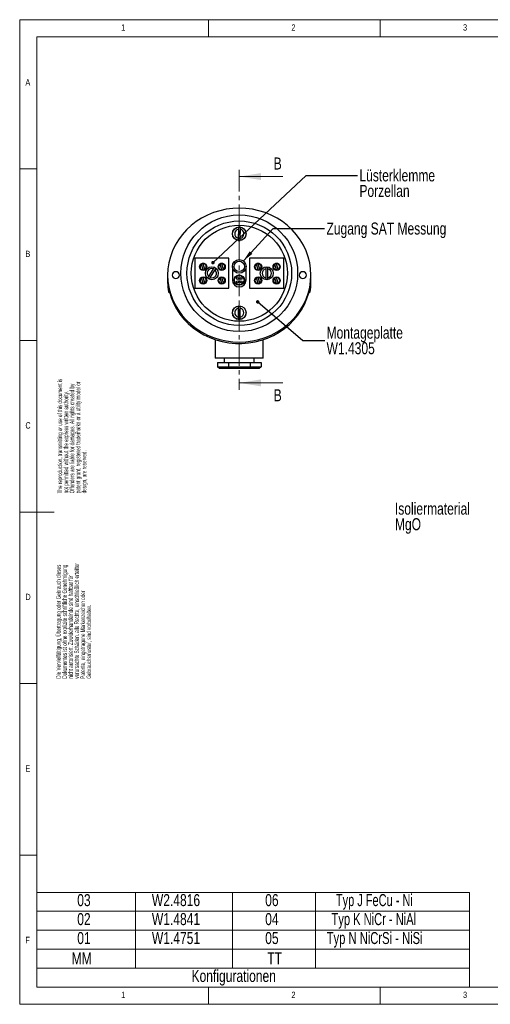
# Model space of a CAD drawing. Header units: millimetres. Extents: x 5 to 415, y 5 to 292.
# Tile 1 of 3: x 5 to 142, y 5 to 292. Entities that reach past the tile are written whole.
import ezdxf

# ---------------------------------------------------------------- set-up
doc = ezdxf.new("R2010")
doc.units = ezdxf.units.MM
doc.linetypes.add('CENTER', pattern=[10.16, 6.35, -1.27, 1.27, -1.27])
doc.styles.add('SLDTEXTSTYLE0', font='TXT', dxfattribs={"width": 0.75})
doc.styles.add('SLDTEXTSTYLE2', font='TXT', dxfattribs={"width": 0.605})
doc.styles.add('SLDTEXTSTYLE3', font='TXT', dxfattribs={"width": 0.683333})
doc.styles.add('SLDTEXTSTYLE4', font='TXT', dxfattribs={"width": 0.691176})
doc.styles.add('SLDTEXTSTYLE5', font='TXT', dxfattribs={"width": 0.697368})
doc.dimstyles.new('SLDDIMSTYLE1', dxfattribs={"dimtxt": 0.18, "dimasz": 1.016, "dimexe": 0, "dimexo": 0.0625, "dimgap": 0, "dimtad": 0, "dimtih": 1, "dimtoh": 1, "dimdec": 0, "dimrnd": 1e-09, "dimzin": 0, "dimdsep": 46, "dimtxsty": 'Standard', "dimblk1": 'DOT', "dimblk2": 'DOT', "dimsah": 1, "dimcen": 0.09, "dimadec": 0, "dimazin": 0, "dimtfac": 1.016, "dimtdec": 0, "dimtofl": 0, "dimtmove": 0, "dimatfit": 3, "dimldrblk": 'DOT', "dimfxl": 1, "dimfrac": 2, "dimtolj": 1, "dimtzin": 0, "dimarcsym": 0})
doc.dimstyles.new('SLDDIMSTYLE2', dxfattribs={"dimtxt": 0.18, "dimasz": 3.302, "dimexe": 0, "dimexo": 0.0625, "dimgap": 0, "dimtad": 0, "dimtih": 1, "dimtoh": 1, "dimdec": 0, "dimrnd": 1e-09, "dimzin": 0, "dimdsep": 46, "dimtxsty": 'Standard', "dimsah": 1, "dimcen": 0.09, "dimadec": 0, "dimazin": 0, "dimtfac": 3.302, "dimtdec": 0, "dimtofl": 0, "dimtmove": 0, "dimatfit": 3, "dimfxl": 1, "dimfrac": 2, "dimtolj": 1, "dimtzin": 0, "dimarcsym": 0})

# ---------------------------------------------------------------- blocks, each defined once
blk = doc.blocks.new('SW_TABLEANNOTATION_0')
at = {"color": 0, "linetype": 'Continuous', "lineweight": 18}
for p, q in [((0, 22.1), (0, 16.58)), ((0, 22.1), (28.69, 22.1)), ((28.69, 22.1), (28.69, 16.58)), ((28.69, 22.1), (57.04, 22.1)), ((57.04, 22.1), (57.04, 16.58)), ((57.04, 22.1), (81.17, 22.1)), ((81.17, 22.1), (81.17, 16.58)), ((81.17, 22.1), (126.05, 22.1)), ((126.05, 22.1), (126.05, 16.58)), ((0, 16.58), (0, 11.05)), ((0, 16.58), (28.69, 16.58)), ((28.69, 16.58), (28.69, 11.05)), ((28.69, 16.58), (57.04, 16.58)), ((57.04, 16.58), (57.04, 11.05)), ((57.04, 16.58), (81.17, 16.58)), ((81.17, 16.58), (81.17, 11.05)), ((81.17, 16.58), (126.05, 16.58)), ((126.05, 16.58), (126.05, 11.05)), ((0, 11.05), (0, 5.53)), ((0, 11.05), (28.69, 11.05)), ((28.69, 11.05), (28.69, 5.53)), ((28.69, 11.05), (57.04, 11.05)), ((57.04, 11.05), (57.04, 5.53)), ((57.04, 11.05), (81.17, 11.05)), ((81.17, 11.05), (81.17, 5.53)), ((81.17, 11.05), (126.05, 11.05)), ((126.05, 11.05), (126.05, 5.53)), ((0, 5.53), (0, 0)), ((0, 5.53), (28.69, 5.53)), ((28.69, 5.53), (28.69, 0)), ((28.69, 5.53), (57.04, 5.53)), ((57.04, 5.53), (57.04, 0)), ((57.04, 5.53), (81.17, 5.53)), ((81.17, 5.53), (81.17, 0)), ((81.17, 5.53), (126.05, 5.53)), ((126.05, 5.53), (126.05, 0)), ((0, 0), (0, -5.53)), ((0, 0), (28.69, 0)), ((28.69, 0), (57.04, 0)), ((57.04, 0), (81.17, 0)), ((81.17, 0), (126.05, 0)), ((126.05, 0), (126.05, -5.53)), ((0, -5.53), (28.69, -5.53)), ((28.69, -5.53), (57.04, -5.53)), ((57.04, -5.53), (81.17, -5.53)), ((81.17, -5.53), (126.05, -5.53))]:
    blk.add_line(p, q, dxfattribs=at)
at = {"color": 0, "linetype": 'Continuous', "lineweight": 0, "char_height": 3.5, "attachment_point": 1}
for s, insert, style in [('03', (11.76, 21.59), 'SLDTEXTSTYLE0'), ('W2.4816', (33.51, 21.59), 'SLDTEXTSTYLE0'), ('06', (66.52, 21.59), 'SLDTEXTSTYLE0'), ('Typ J FeCu - Ni', (87.13, 21.59), 'SLDTEXTSTYLE3'), ('02', (11.76, 16.06), 'SLDTEXTSTYLE0'), ('W1.4841', (33.51, 16.06), 'SLDTEXTSTYLE0'), ('04', (66.52, 16.06), 'SLDTEXTSTYLE0'), ('Typ K NiCr - NiAl', (85.86, 16.06), 'SLDTEXTSTYLE4'), ('01', (11.76, 10.54), 'SLDTEXTSTYLE0'), ('W1.4751', (33.51, 10.54), 'SLDTEXTSTYLE0'), ('05', (66.52, 10.54), 'SLDTEXTSTYLE0'), ('Typ N NiCrSi - NiSi', (84.44, 10.54), 'SLDTEXTSTYLE5'), ('MM', (10.14, 4.58), 'SLDTEXTSTYLE0'), ('TT', (67.14, 4.58), 'SLDTEXTSTYLE0'), ('Konfigurationen', (45.06, -0.51), 'SLDTEXTSTYLE0')]:
    blk.add_mtext(s, dxfattribs=dict(at, insert=insert, style=style))
blk = doc.blocks.new('_Dot')
at = {"color": 0, "linetype": 'ByBlock', "lineweight": -2}
blk.add_line((-0.5, 0), (-1, 0), dxfattribs=at)
at = {"color": 0, "linetype": 'ByBlock', "const_width": 0.5}
blk.add_lwpolyline([(-0.25, 0, 1), (0.25, 0, 1)], format="xyb", close=True, dxfattribs=at)

msp = doc.modelspace()

# ---------------------------------------------------------------- linework, layer by layer
at = {"color": 7, "linetype": 'Continuous', "lineweight": 18}
for p, q in [((415, 292), (5, 292)), ((5, 292), (5, 5)), ((60, 287), (60, 292)), ((110, 292), (110, 287)), ((410, 287), (10, 287)), ((10, 287), (10, 10)), ((10, 248.5), (5, 248.5)), ((81.67368, 246.27503), (68.97368, 246.27503)), ((5, 198.5), (10, 198.5)), ((81.67368, 186.13289), (68.97368, 186.13289)), ((5, 148.5), (15, 148.5)), ((5, 98.5), (10, 98.5)), ((10, 48.5), (5, 48.5)), ((10, 10), (227.8, 10)), ((60, 5), (60, 10)), ((110, 10), (110, 5)), ((5, 5), (415, 5))]:
    msp.add_line(p, q, dxfattribs=at)
at = {"color": 7, "linetype": 'CENTER', "lineweight": 18}
msp.add_line((68.97368, 248.27503), (68.97368, 184.13289), dxfattribs=at)
at = {"color": 7, "linetype": 'Continuous', "lineweight": 25}
for p, q in [((68.69555, 230.90635), (68.65189, 228.28404)), ((69.25181, 228.27405), (69.29546, 230.89636)), ((65.97368, 222.4652), (55.97368, 222.4652)), ((55.97368, 222.4652), (55.97368, 213.7152)), ((65.97368, 213.7152), (65.97368, 222.4652)), ((81.97368, 222.4652), (71.97368, 222.4652)), ((71.97368, 222.4652), (71.97368, 213.7152)), ((81.97368, 213.7152), (81.97368, 222.4652)), ((57.57368, 220.54561), (57.57368, 220.17585)), ((57.57368, 219.75454), (57.57368, 219.38479)), ((58.448, 219.0652), (57.96893, 220.72667)), ((58.76883, 220.9652), (58.12852, 220.9652)), ((58.92843, 219.20372), (58.44935, 220.8652)), ((59.32368, 220.54561), (59.32368, 220.17585)), ((59.32368, 219.75454), (59.32368, 219.38479)), ((61.41087, 219.36239), (60.02683, 217.13464)), ((60.53648, 216.81801), (61.92052, 219.04575)), ((62.97368, 220.54561), (62.97368, 220.17585)), ((62.97368, 219.75454), (62.97368, 219.38479)), ((63.848, 219.0652), (63.36893, 220.72667)), ((64.16883, 220.9652), (63.52852, 220.9652)), ((64.32843, 219.20372), (63.84935, 220.8652)), ((64.72368, 220.54561), (64.72368, 220.17585)), ((64.72368, 219.75454), (64.72368, 219.38479)), ((66.97368, 220.0902), (66.97368, 216.0902)), ((70.97368, 216.0902), (70.97368, 220.0902)), ((73.57368, 220.54561), (73.57368, 220.17585)), ((73.57368, 219.75454), (73.57368, 219.38479)), ((74.448, 219.0652), (73.96893, 220.72667)), ((74.76883, 220.9652), (74.12852, 220.9652)), ((74.92843, 219.20372), (74.44935, 220.8652)), ((75.32368, 220.54561), (75.32368, 220.17585)), ((75.32368, 219.75454), (75.32368, 219.38479)), ((76.67368, 219.40153), (76.67368, 216.77886)), ((77.27368, 216.77886), (77.27368, 219.40153)), ((78.97368, 220.54561), (78.97368, 220.17585)), ((78.97368, 219.75454), (78.97368, 219.38479)), ((79.848, 219.0652), (79.36893, 220.72667)), ((80.16883, 220.9652), (79.52852, 220.9652)), ((80.32843, 219.20372), (79.84935, 220.8652)), ((80.72368, 220.54561), (80.72368, 220.17585)), ((80.72368, 219.75454), (80.72368, 219.38479)), ((48.09868, 217.55717), (48.09868, 215.42509)), ((57.57368, 216.54561), (57.57368, 216.17585)), ((57.57368, 215.75454), (57.57368, 215.38479)), ((58.448, 215.0652), (57.96893, 216.72667)), ((58.92843, 215.20372), (58.44935, 216.8652)), ((59.32368, 216.54561), (59.32368, 216.17585)), ((59.32368, 215.75454), (59.32368, 215.38479)), ((62.97368, 216.54561), (62.97368, 216.17585)), ((62.97368, 215.75454), (62.97368, 215.38479)), ((63.848, 215.0652), (63.36893, 216.72667)), ((64.32843, 215.20372), (63.84935, 216.8652)), ((64.72368, 216.54561), (64.72368, 216.17585)), ((64.72368, 215.75454), (64.72368, 215.38479)), ((73.57368, 216.54561), (73.57368, 216.17585)), ((73.57368, 215.75454), (73.57368, 215.38479)), ((74.448, 215.0652), (73.96893, 216.72667)), ((74.92843, 215.20372), (74.44935, 216.8652)), ((75.32368, 216.54561), (75.32368, 216.17585)), ((75.32368, 215.75454), (75.32368, 215.38479)), ((78.97368, 216.54561), (78.97368, 216.17585)), ((78.97368, 215.75454), (78.97368, 215.38479)), ((79.848, 215.0652), (79.36893, 216.72667)), ((80.32843, 215.20372), (79.84935, 216.8652)), ((80.72368, 216.54561), (80.72368, 216.17585)), ((80.72368, 215.75454), (80.72368, 215.38479)), ((89.84868, 215.42509), (89.84868, 217.55717)), ((48.30431, 212.69064), (48.30396, 212.69531)), ((48.5515, 212.47803), (48.69615, 212.47803)), ((55.97368, 213.7152), (65.97368, 213.7152)), ((58.76883, 214.9652), (58.12852, 214.9652)), ((64.16883, 214.9652), (63.52852, 214.9652)), ((71.97368, 213.7152), (81.97368, 213.7152)), ((74.76883, 214.9652), (74.12852, 214.9652)), ((80.16883, 214.9652), (79.52852, 214.9652)), ((89.25288, 212.47803), (89.39585, 212.47803)), ((89.64339, 212.69531), (89.64304, 212.69064)), ((68.67368, 207.90153), (68.67368, 205.27886)), ((69.27368, 205.27886), (69.27368, 207.90153)), ((61.97368, 198.73018), (61.97368, 193.3402)), ((75.97368, 193.3402), (75.97368, 198.73018)), ((75.97368, 193.3402), (61.97368, 193.3402)), ((64.59868, 193.3402), (64.59868, 192.0902)), ((73.34868, 192.0902), (73.34868, 193.3402)), ((62.62282, 192.0902), (62.62282, 190.8402)), ((62.62282, 192.0902), (65.79825, 192.0902)), ((62.62282, 190.8402), (65.79825, 190.8402)), ((63.20017, 190.3402), (62.62282, 190.8402)), ((66.08693, 190.3402), (63.20017, 190.3402)), ((65.79825, 192.0902), (65.79825, 190.8402)), ((65.79825, 192.0902), (72.1491, 192.0902)), ((65.79825, 190.8402), (72.1491, 190.8402)), ((65.79825, 190.8402), (66.08693, 190.3402)), ((71.86043, 190.3402), (66.08693, 190.3402)), ((72.1491, 190.8402), (71.86043, 190.3402)), ((74.74718, 190.3402), (71.86043, 190.3402)), ((72.1491, 192.0902), (72.1491, 190.8402)), ((72.1491, 192.0902), (75.32453, 192.0902)), ((72.1491, 190.8402), (75.32453, 190.8402)), ((75.32453, 190.8402), (74.74718, 190.3402)), ((75.32453, 192.0902), (75.32453, 190.8402))]:
    msp.add_line(p, q, dxfattribs=at)
at = {"color": 7, "linetype": 'Continuous', "lineweight": 25, "flags": 128}
for points in [[(68.97368, 198.0446), (70.89978, 198.12784), (72.80945, 198.37684), (74.68639, 198.78948), (76.5146, 199.36224), (78.27846, 200.09024), (79.96295, 200.96725), (81.55367, 201.98581), (83.03707, 203.13721), (84.40049, 204.41164), (85.63229, 205.79822), (86.72196, 207.28513), (87.66021, 208.85967), (88.43903, 210.50842), (89.05179, 212.21731), (89.49324, 213.97175), (89.75963, 215.75678), (89.84868, 217.55717), (89.75963, 219.35757), (89.49324, 221.1426), (89.05179, 222.89704), (88.43903, 224.60593), (87.66021, 226.25468), (86.72196, 227.82922), (85.63229, 229.31613), (84.40049, 230.70271), (83.03707, 231.97714), (81.55367, 233.12854), (79.96295, 234.1471), (78.27846, 235.02411), (76.5146, 235.75211), (74.68639, 236.32487), (72.80945, 236.73751), (70.89978, 236.98651), (68.97368, 237.06975), (67.04757, 236.98651), (65.13791, 236.73751), (63.26096, 236.32487), (61.43276, 235.75211), (59.66889, 235.02411), (57.98441, 234.1471), (56.39368, 233.12854), (54.91028, 231.97714), (53.54687, 230.70271), (52.31507, 229.31613), (51.22539, 227.82922), (50.28714, 226.25468), (49.50832, 224.60593), (48.89557, 222.89704), (48.45411, 221.1426), (48.18773, 219.35757), (48.09868, 217.55717), (48.18773, 215.75678), (48.45411, 213.97175), (48.89557, 212.21731), (49.50832, 210.50842), (50.28714, 208.85967), (51.22539, 207.28513), (52.31507, 205.79822), (53.54687, 204.41164), (54.91028, 203.13721), (56.39368, 201.98581), (57.98441, 200.96725), (59.66889, 200.09024), (61.43276, 199.36224), (63.26096, 198.78948), (65.13791, 198.37684), (67.04757, 198.12784), (68.97368, 198.0446)], [(50.47368, 216.5757), (50.87549, 216.65041), (51.21614, 216.86317), (51.44375, 217.18158), (51.52368, 217.55717), (51.44375, 217.93277), (51.21614, 218.25118), (50.87549, 218.46394), (50.47368, 218.53865), (50.07186, 218.46394), (49.73121, 218.25118), (49.5036, 217.93277), (49.42368, 217.55717), (49.5036, 217.18158), (49.73121, 216.86317), (50.07186, 216.65041), (50.47368, 216.5757)], [(87.47368, 216.5757), (87.87549, 216.65041), (88.21614, 216.86317), (88.44375, 217.18158), (88.52368, 217.55717), (88.44375, 217.93277), (88.21614, 218.25118), (87.87549, 218.46394), (87.47368, 218.53865), (87.07186, 218.46394), (86.73121, 218.25118), (86.5036, 217.93277), (86.42368, 217.55717), (86.5036, 217.18158), (86.73121, 216.86317), (87.07186, 216.65041), (87.47368, 216.5757)], [(48.62779, 212.74761), (49.14398, 211.01576), (49.82851, 209.33568), (50.67556, 207.72161), (51.67794, 206.18727), (52.82714, 204.74568), (54.11341, 203.40907), (55.52583, 202.1888), (57.05241, 201.09521), (58.68018, 200.1376), (60.39534, 199.3241), (62.18332, 198.6616), (64.02894, 198.15574), (65.91654, 197.8108), (67.83009, 197.62972), (69.75335, 197.61403), (71.66998, 197.76387), (73.56373, 198.07796), (75.41852, 198.55364), (77.21859, 199.18687), (78.94868, 199.97228), (80.59409, 200.90319), (82.14085, 201.9717), (83.57583, 203.16875), (84.88686, 204.48418), (86.0628, 205.9068), (87.09368, 207.42456), (87.97073, 209.02456), (88.68652, 210.69322), (89.23496, 212.41639)]]:
    msp.add_lwpolyline(points, dxfattribs=at)
at = {"color": 7, "linetype": 'Continuous', "lineweight": 25}
for centre, radius in [((68.97368, 218.0902), 17), ((68.97368, 218.0902), 15.25), ((68.97368, 218.0902), 14), ((68.97368, 229.5902), 2), ((68.97368, 229.5902), 1.94293), ((58.44868, 219.9652), 1.05), ((63.84868, 219.9652), 1.05), ((68.97368, 220.0902), 2), ((68.97368, 220.0902), 1.5), ((74.44868, 219.9652), 1.05), ((79.84868, 219.9652), 1.05), ((60.97368, 218.0902), 1.875), ((76.97368, 218.0902), 1.875), ((58.44868, 215.9652), 1.05), ((63.84868, 215.9652), 1.05), ((68.97368, 216.0902), 1.5), ((68.97368, 216.0902), 1.375), ((68.47368, 216.5902), 0.275), ((68.47368, 215.5902), 0.275), ((69.47368, 216.5902), 0.275), ((69.47368, 215.5902), 0.275), ((74.44868, 215.9652), 1.05), ((79.84868, 215.9652), 1.05), ((68.97368, 206.5902), 2), ((68.97368, 206.5902), 1.94293)]:
    msp.add_circle(centre, radius, dxfattribs=at)
for centre, radius, start, end in [((68.97368, 229.5902), 1.34521, 101.9322974, 256.1602076), ((68.97368, 229.5902), 1.93682, 80.135671, 97.956834), ((68.97368, 229.5902), 1.34521, 281.9322974, 76.1602076), ((68.97368, 229.5902), 1.93682, 260.135671, 277.956834), ((58.44868, 219.9652), 0.9, 122.2121887, 269.9569483), ((58.44868, 219.9652), 0.9, 89.9569483, 122.2121887), ((58.44868, 219.9652), 0.9, 269.9569483, 302.2121887), ((58.44868, 219.9652), 0.9, 302.2121887, 89.9569483), ((60.97368, 218.0902), 1.34521, 71.0345671, 225.2624772), ((60.97368, 218.0902), 1.34521, 251.0345671, 45.2624772), ((63.84868, 219.9652), 0.9, 122.2121887, 269.9569483), ((63.84868, 219.9652), 0.9, 89.9569483, 122.2121887), ((63.84868, 219.9652), 0.9, 269.9569483, 302.2121887), ((63.84868, 219.9652), 0.9, 302.2121887, 89.9569483), ((74.44868, 219.9652), 0.9, 122.2121887, 269.9569483), ((74.44868, 219.9652), 0.9, 89.9569483, 122.2121887), ((74.44868, 219.9652), 0.9, 269.9569483, 302.2121887), ((74.44868, 219.9652), 0.9, 302.2121887, 89.9569483), ((76.97368, 218.0902), 1.34521, 102.8860449, 257.1139551), ((76.97368, 218.0902), 1.34521, 282.8860449, 77.1139551), ((79.84868, 219.9652), 0.9, 122.2121887, 269.9569483), ((79.84868, 219.9652), 0.9, 89.9569483, 122.2121887), ((79.84868, 219.9652), 0.9, 269.9569483, 302.2121887), ((79.84868, 219.9652), 0.9, 302.2121887, 89.9569483), ((66.35994, 215.42578), 18.26127, 180.0021802, 188.5992459), ((58.44868, 215.9652), 0.9, 122.2121887, 269.9569483), ((58.44868, 215.9652), 0.9, 89.9569483, 122.2121887), ((58.44868, 215.9652), 0.9, 302.2121887, 89.9569483), ((63.84868, 215.9652), 0.9, 122.2121887, 269.9569483), ((63.84868, 215.9652), 0.9, 89.9569483, 122.2121887), ((63.84868, 215.9652), 0.9, 302.2121887, 89.9569483), ((68.97368, 216.0902), 2, 180, 0), ((74.44868, 215.9652), 0.9, 122.2121887, 269.9569483), ((74.44868, 215.9652), 0.9, 89.9569483, 122.2121887), ((74.44868, 215.9652), 0.9, 302.2121887, 89.9569483), ((79.84868, 215.9652), 0.9, 122.2121887, 269.9569483), ((79.84868, 215.9652), 0.9, 89.9569483, 122.2121887), ((79.84868, 215.9652), 0.9, 302.2121887, 89.9569483), ((71.58741, 215.42578), 18.26127, 351.4007541, 359.9978198), ((48.55182, 212.72804), 0.25001, 187.5211219, 269.9279264), ((48.5515, 212.728), 0.25, 188.5953453, 270), ((58.44868, 215.9652), 0.9, 269.9569483, 302.2121887), ((63.84868, 215.9652), 0.9, 269.9569483, 302.2121887), ((74.44868, 215.9652), 0.9, 269.9569483, 302.2121887), ((79.84868, 215.9652), 0.9, 269.9569483, 302.2121887), ((89.10165, 212.79515), 0.25063, 328.0957441, 348.2212206), ((89.39553, 212.72804), 0.25001, 270.0720736, 352.4788781), ((89.39585, 212.728), 0.25, 270, 351.4046547), ((68.97368, 206.5902), 1.34521, 102.8860449, 257.1139551), ((68.97368, 206.5902), 1.93682, 81.0894185, 98.9105815), ((68.97368, 206.5902), 1.34521, 282.8860449, 77.1139551), ((68.97368, 206.5902), 1.93682, 261.0894185, 278.9105815)]:
    msp.add_arc(centre, radius, start, end, dxfattribs=at)
for centre, major_axis, ratio, start_param, end_param in [((68.97368, 212.60804), (20.875, 0), 0.029884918, 2.915961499, 3.001234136), ((68.97368, 212.35806), (20.625, 0), 0.041577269, 2.96019024, 3.001234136), ((68.97368, 212.35806), (20.625, 0), 0.041577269, 0.140358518, 0.17665627), ((68.97368, 212.60804), (20.875, 0), 0.029884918, 0.140358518, 0.219678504)]:
    msp.add_ellipse(centre, major_axis=major_axis, ratio=ratio, start_param=start_param, end_param=end_param, dxfattribs=at)
for points, knots in [([(68.70557, 231.50837), (68.70541, 231.49919), (68.70511, 231.48101), (68.70396, 231.4119), (68.70197, 231.29204), (68.69893, 231.10983), (68.69667, 230.97417), (68.69555, 230.90635)], [0, 0, 0, 0, 0.142790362, 0.282698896, 0.521864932, 0.76092391, 1, 1, 1, 1]), ([(69.29546, 230.89636), (69.29579, 230.91589), (69.2973, 231.0065), (69.29993, 231.16443), (69.30248, 231.31774), (69.30436, 231.43062), (69.30519, 231.48083), (69.30544, 231.4959), (69.30548, 231.49839)], [0, 0, 0, 0, 0.069154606, 0.320843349, 0.566540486, 0.717913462, 0.953492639, 1, 1, 1, 1]), ([(68.65189, 228.28404), (68.65155, 228.26373), (68.65003, 228.17236), (68.64739, 228.01357), (68.64451, 227.84089), (68.64259, 227.72551), (68.64209, 227.69532), (68.64187, 227.68201)], [0, 0, 0, 0, 0.071953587, 0.323667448, 0.569388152, 0.810091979, 1, 1, 1, 1]), ([(69.24179, 227.67202), (69.24183, 227.67483), (69.24209, 227.69036), (69.24311, 227.75176), (69.24542, 227.89008), (69.24843, 228.07112), (69.25068, 228.20637), (69.25181, 228.27405)], [0, 0, 0, 0, 0.052012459, 0.28706367, 0.523037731, 0.761319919, 1, 1, 1, 1]), ([(61.68575, 219.80483), (61.68483, 219.80336), (61.66785, 219.77602), (61.61308, 219.68786), (61.5186, 219.5358), (61.44678, 219.42019), (61.41087, 219.36239)], [0, 0, 0, 0, 0.018703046, 0.345891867, 0.672934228, 1, 1, 1, 1]), ([(61.92052, 219.04575), (61.93083, 219.06235), (61.97865, 219.13932), (62.062, 219.27349), (62.14292, 219.40373), (62.2025, 219.49963), (62.229, 219.54229), (62.23695, 219.55509), (62.23827, 219.5572)], [0, 0, 0, 0, 0.069154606, 0.320843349, 0.566540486, 0.717913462, 0.953492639, 1, 1, 1, 1]), ([(76.67368, 219.91257), (76.67368, 219.87147), (76.67368, 219.78787), (76.67368, 219.60438), (76.67368, 219.46915), (76.67368, 219.40153)], [0, 0, 0, 0, 0.325943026, 0.662959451, 1, 1, 1, 1]), ([(77.27368, 219.40153), (77.27368, 219.42107), (77.27368, 219.51173), (77.27368, 219.66883), (77.27368, 219.81928), (77.27368, 219.88234), (77.27368, 219.90374)], [0, 0, 0, 0, 0.099821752, 0.463123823, 0.817777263, 1, 1, 1, 1]), ([(60.02683, 217.13464), (60.0161, 217.11737), (59.96784, 217.03969), (59.88491, 216.9062), (59.79778, 216.76595), (59.76426, 216.712), (59.75006, 216.68914)], [0, 0, 0, 0, 0.095940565, 0.431567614, 0.759203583, 1, 1, 1, 1]), ([(60.26859, 216.38681), (60.28993, 216.42116), (60.33377, 216.49171), (60.42974, 216.64618), (60.50088, 216.7607), (60.53648, 216.81801)], [0, 0, 0, 0, 0.321519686, 0.66047684, 1, 1, 1, 1]), ([(76.67368, 216.77886), (76.67368, 216.75853), (76.67368, 216.66708), (76.67368, 216.50997), (76.67368, 216.34571), (76.67368, 216.28274), (76.67368, 216.25642)], [0, 0, 0, 0, 0.0964785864, 0.433987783, 0.7634610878, 1, 1, 1, 1]), ([(77.27368, 216.27611), (77.27368, 216.31508), (77.27368, 216.39673), (77.27368, 216.57663), (77.27368, 216.71141), (77.27368, 216.77886)], [0, 0, 0, 0, 0.31321638, 0.656321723, 1, 1, 1, 1]), ([(89.23491, 212.41086), (89.2405, 212.43214), (89.25904, 212.5027), (89.28501, 212.58957), (89.30394, 212.64686), (89.31236, 212.66659), (89.31141, 212.66467), (89.31122, 212.66428)], [0, 0, 0, 0, 0.1617250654, 0.5363453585, 0.8082353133, 0.9614079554, 1, 1, 1, 1]), ([(89.347, 212.74398), (89.33889, 212.74507), (89.32372, 212.712), (89.28433, 212.59489), (89.2603, 212.51189), (89.23496, 212.41639)], [0, 0, 0, 0, 0.5, 0.5, 1, 1, 1, 1]), ([(68.67368, 208.50364), (68.67368, 208.49446), (68.67368, 208.47628), (68.67368, 208.40716), (68.67368, 208.28728), (68.67368, 208.10504), (68.67368, 207.96937), (68.67368, 207.90153)], [0, 0, 0, 0, 0.142790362, 0.282698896, 0.521864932, 0.76092391, 1, 1, 1, 1]), ([(69.27368, 207.90153), (69.27368, 207.92107), (69.27368, 208.01169), (69.27368, 208.16964), (69.27368, 208.32297), (69.27368, 208.43586), (69.27368, 208.48609), (69.27368, 208.50116), (69.27368, 208.50364)], [0, 0, 0, 0, 0.0691546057, 0.3208433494, 0.5665404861, 0.7179134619, 0.9534926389, 1, 1, 1, 1]), ([(68.67368, 205.27886), (68.67368, 205.25855), (68.67368, 205.16717), (68.67368, 205.00836), (68.67368, 204.83565), (68.67368, 204.72025), (68.67368, 204.69006), (68.67368, 204.67675)], [0, 0, 0, 0, 0.071953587, 0.323667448, 0.569388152, 0.810091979, 1, 1, 1, 1]), ([(69.27368, 204.67675), (69.27368, 204.67956), (69.27368, 204.69509), (69.27368, 204.7565), (69.27368, 204.89484), (69.27368, 205.0759), (69.27368, 205.21117), (69.27368, 205.27886)], [0, 0, 0, 0, 0.052012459, 0.28706367, 0.523037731, 0.761319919, 1, 1, 1, 1])]:
    msp.add_open_spline(points, degree=3, knots=knots, dxfattribs=at)
at = {"color": 7, "linetype": 'Continuous', "lineweight": 18}
for points in [[(68.97368, 246.27503), (75.32368, 245.25903), (75.32368, 247.29103)], [(68.97368, 186.13289), (75.32368, 185.11689), (75.32368, 187.14889)]]:
    msp.add_solid(points, dxfattribs=at)

# ---------------------------------------------------------------- block references
at = {"color": 7, "linetype": 'Continuous', "lineweight": 0}
msp.add_blockref('SW_TABLEANNOTATION_0', (10, 15.52569), dxfattribs=at)

# ---------------------------------------------------------------- texts
at = {"color": 7, "linetype": 'Continuous', "lineweight": 0, "attachment_point": 1, "style": 'SLDTEXTSTYLE0'}
for s, insert, char_height in [('1', (34.58333, 290.66802), 1.85208), ('2', (84.16667, 290.66802), 1.85208), ('3', (134.16667, 290.66802), 1.85208), ('A', (6.66667, 274.66802), 1.85208), ('Lüsterklemme', (103.97046, 248.36658), 3.5), ('Porzellan', (103.97046, 243.84088), 3.5), ('Zugang SAT Messung', (94.37135, 232.88231), 3.5), ('B', (6.66667, 224.66802), 1.85208), ('Montageplatte', (94.40213, 202.51794), 3.5), ('W1.4305', (94.40213, 197.99225), 3.5), ('C', (6.66667, 174.66802), 1.85208), ('Isoliermaterial', (114.31683, 151.22524), 3.5), ('MgO', (114.31683, 146.69954), 3.5), ('D', (6.66667, 124.66802), 1.85208), ('E', (6.66667, 74.66802), 1.85208), ('F', (6.66667, 24.66802), 1.85208), ('1', (34.58333, 8.66802), 1.85208), ('2', (84.16667, 8.66802), 1.85208), ('3', (134.16667, 8.66802), 1.85208)]:
    msp.add_mtext(s, dxfattribs=dict(at, insert=insert, char_height=char_height))
at = {"color": 7, "linetype": 'Continuous', "char_height": 3.5, "attachment_point": 1, "style": 'SLDTEXTSTYLE0'}
for insert in [(78.99493, 251.83294), (78.99493, 184.28211)]:
    msp.add_mtext('B', dxfattribs=dict(at, insert=insert))
at = {"color": 7, "linetype": 'Continuous', "lineweight": 0, "char_height": 1.3229167, "attachment_point": 1, "rotation": 90, "style": 'SLDTEXTSTYLE2'}
for s, insert in [('The reproduction, transmitting or use of this document is', (16.04221, 153.92876)), ('patent grant, registered trademarks or a utility model or', (21.33387, 153.92876)), ('Offenders are liable for damages. All rights created by', (19.56998, 153.92876)), ('not permitted without the express written authority.', (17.80609, 153.92876)), ('design, are reserved.', (23.09776, 153.92876)), ('Die Vervielfältigung, Übertragung oder Gebrauch dieses', (15.65536, 99.9111)), ('Dokumentes ist ohne explizite schriftliche Genehmigung', (17.41925, 99.9111)), ('verursachte Schäden. alle Rechte, einschließlich erteilter', (20.94703, 99.9111)), ('nicht autorisiert. Zuwiderhandelnde sind haftbar für', (19.18314, 99.9111)), ('Patente, eingetragene Markenzeichen oder', (22.71092, 99.9111)), ('Gebrauchsmuster, sind vorbehalten.', (24.47481, 99.9111))]:
    msp.add_mtext(s, dxfattribs=dict(at, insert=insert))

# ---------------------------------------------------------------- leaders
at = {"color": 7, "linetype": 'Continuous', "lineweight": 0}
for points, dimstyle in [([(61.2862, 221.17671), (88.48086, 246.57962), (103.45323, 246.57962)], 'SLDDIMSTYLE1'), ([(70.16253, 221.6985), (78.84834, 231.10078), (93.82071, 231.10078)], 'SLDDIMSTYLE2'), ([(74.33941, 209.75515), (87.52639, 198.49272), (93.87639, 198.49272)], 'SLDDIMSTYLE1')]:
    msp.add_leader(points, dimstyle=dimstyle, dxfattribs=at)

doc.saveas('drawing.dxf')
